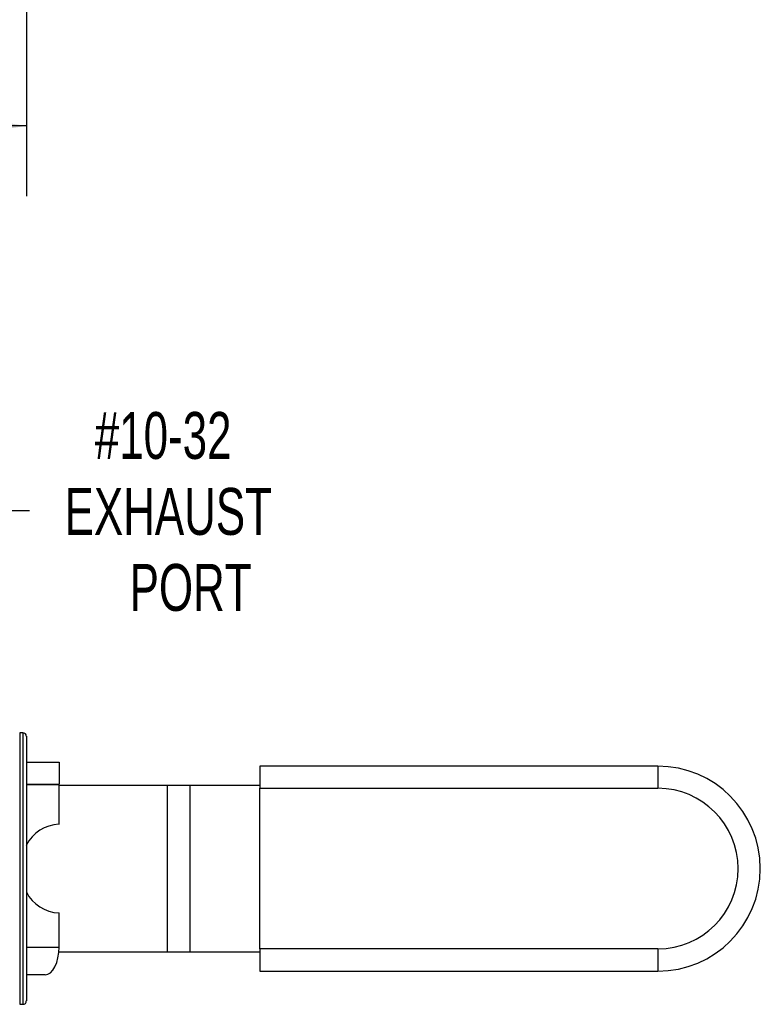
# Model space of a CAD drawing. Header units: inches. Extents: x 0.5 to 21.5, y 0.5 to 16.5.
# Tile 6 of 17: x 6.6 to 9.2, y 2.9 to 6.4. Entities that reach past the tile are written whole.
import ezdxf

# ---------------------------------------------------------------- set-up
doc = ezdxf.new("R2010")
doc.units = ezdxf.units.IN
doc.header["$LTSCALE"] = 2
doc.header["$MEASUREMENT"] = 0
doc.linetypes.add('SLD-Solid', pattern=[0])
doc.layers.add('DIMENSIONS', color=140, linetype='SLD-Solid', lineweight=25)
doc.styles.add('SLDTEXTSTYLE0', font='TXT', dxfattribs={"width": 0.7})
doc.dimstyles.new('SLDDIMSTYLE1', dxfattribs={"dimtxt": 0.169922, "dimasz": 0.26, "dimexe": 0, "dimexo": 0.0625, "dimgap": 0.04248, "dimtad": 0, "dimtih": 1, "dimtoh": 1, "dimrnd": 1e-09, "dimzin": 12, "dimdsep": 46, "dimtxsty": 'SLDTEXTSTYLE0', "dimsah": 1, "dimcen": 0.09, "dimadec": 0, "dimazin": 3, "dimtfac": 1, "dimtofl": 0, "dimtmove": 0, "dimatfit": 3, "dimfxl": 0, "dimfrac": 2, "dimtolj": 1, "dimtzin": 12, "dimarcsym": 0})
doc.dimstyles.new('SLDDIMSTYLE2', dxfattribs={"dimtxt": 0.169922, "dimasz": 0.26, "dimexe": 0, "dimexo": 0.0625, "dimgap": 0.04248, "dimtad": 0, "dimtih": 1, "dimtoh": 1, "dimrnd": 1e-09, "dimzin": 12, "dimdsep": 46, "dimtxsty": 'SLDTEXTSTYLE0', "dimsah": 1, "dimcen": 0, "dimadec": 0, "dimazin": 3, "dimtfac": 1, "dimtofl": 0, "dimtmove": 0, "dimatfit": 3, "dimfxl": 0, "dimfrac": 2, "dimtolj": 1, "dimtzin": 12, "dimarcsym": 0})

# ---------------------------------------------------------------- blocks, each defined once
blk = doc.blocks.new('_D_1')
at = {"layer": 'DIMENSIONS'}
for p, q in [((4.2626, 8.0567), (4.2626, 5.7913)), ((6.5855, 8.0567), (6.5855, 5.7913)), ((4.2626, 6.0413), (4.9661, 6.0413)), ((5.1964, 6.0413), (5.1394, 6.0413)), ((5.1394, 6.0413), (5.1394, 5.7712)), ((5.7014, 6.0413), (5.7584, 6.0413)), ((5.7584, 6.0413), (5.7584, 5.7712)), ((6.5855, 6.0413), (5.9316, 6.0413)), ((5.1394, 5.7712), (5.1964, 5.7712)), ((5.7584, 5.7712), (5.7014, 5.7712))]:
    blk.add_line(p, q, dxfattribs=at)
for points in [[(4.2626, 6.0413), (4.5226, 6.0013), (4.5226, 6.0813)], [(6.5855, 6.0413), (6.3255, 6.0813), (6.3255, 6.0013)]]:
    blk.add_solid(points, dxfattribs=at)
at = {"layer": 'DIMENSIONS', "char_height": 0.16667, "attachment_point": 1, "style": 'SLDTEXTSTYLE0'}
for s, insert in [('2.32', (5.1964, 6.2942)), ('59.0', (5.1964, 5.9861))]:
    blk.add_mtext(s, dxfattribs=dict(at, insert=insert))
blk = doc.blocks.new('_D_8')
at = {"layer": 'DIMENSIONS'}
for p, q in [((5.4831, 3.5036), (6.1591, 4.6745)), ((6.1591, 4.6745), (6.5966, 4.6745))]:
    blk.add_line(p, q, dxfattribs=at)
blk.add_solid([(5.4831, 3.5036), (5.6477, 3.7088), (5.5785, 3.7488)], dxfattribs=at)
at = {"layer": 'DIMENSIONS', "char_height": 0.16667, "attachment_point": 1, "style": 'SLDTEXTSTYLE0'}
for s, insert in [('#10-32', (6.829, 5.0243)), ('EXHAUST', (6.7216, 4.7543)), ('PORT', (6.9528, 4.4842))]:
    blk.add_mtext(s, dxfattribs=dict(at, insert=insert))

msp = doc.modelspace()

# ---------------------------------------------------------------- linework, layer by layer
for p, q in [((6.5736, 3.8836), (6.5618, 3.8836)), ((6.5618, 3.8836), (6.5618, 3.4013)), ((6.5736, 3.8836), (6.5736, 3.4013)), ((6.5855, 3.8718), (6.5855, 3.4013)), ((6.5855, 3.7799), (6.7016, 3.7799)), ((6.7016, 3.7799), (6.7016, 3.7012)), ((8.8305, 3.7655), (7.4152, 3.7655)), ((7.4152, 3.7655), (7.4152, 3.6868)), ((8.8305, 3.7655), (8.8305, 3.6868)), ((6.5855, 3.7012), (6.7016, 3.7012)), ((6.7016, 3.6996), (6.5855, 3.6996)), ((6.7016, 3.5587), (6.7016, 3.6996)), ((7.0876, 3.6966), (6.7016, 3.6966)), ((7.0876, 3.106), (7.0876, 3.6966)), ((7.1664, 3.6966), (7.0876, 3.6966)), ((7.1664, 3.6966), (7.1664, 3.106)), ((7.4152, 3.6966), (7.1664, 3.6966)), ((7.4152, 3.6868), (8.8305, 3.6868)), ((7.4152, 3.1159), (7.4152, 3.6868)), ((6.5618, 3.4013), (6.5618, 2.919)), ((6.5736, 3.4013), (6.5736, 2.919)), ((6.5855, 3.4013), (6.5855, 2.9308)), ((6.7016, 3.1223), (6.7016, 3.2437)), ((6.5855, 3.1223), (6.7016, 3.1223)), ((8.8305, 3.1159), (7.4152, 3.1159)), ((7.4152, 3.1159), (7.4152, 3.0371)), ((8.8305, 3.1159), (8.8305, 3.0371)), ((6.7009, 3.106), (7.0876, 3.106)), ((7.0876, 3.106), (7.1664, 3.106)), ((7.1664, 3.106), (7.4152, 3.106)), ((6.6523, 3.0239), (6.5855, 3.0239)), ((7.4152, 3.0371), (8.8305, 3.0371)), ((6.5618, 2.919), (6.5736, 2.919))]:
    msp.add_line(p, q)
at = {"flags": 128}
msp.add_lwpolyline([(6.6523, 3.0239), (6.6619, 3.0258), (6.6712, 3.0314), (6.6797, 3.0405), (6.6871, 3.0527), (6.6933, 3.0677), (6.6978, 3.0847), (6.7006, 3.1031), (6.7016, 3.1223)], dxfattribs=at)
for centre, radius, start, end in [((6.5736, 3.8718), 0.0118, 0, 90), ((8.8305, 3.4013), 0.3642, 270, 90), ((6.6189, 3.6949), 0.00628, 92.818, 131.5973), ((8.8305, 3.4013), 0.2854, 270, 90), ((6.7055, 3.4251), 0.1337, 91.6941, 153.9212), ((6.7071, 3.3797), 0.1361, 206.7059, 267.6788), ((6.5736, 2.9308), 0.0118, 270, 0)]:
    msp.add_arc(centre, radius, start, end)

# ---------------------------------------------------------------- dimensions: what is measured, and where the dimension line sits
at = {"layer": 'DIMENSIONS'}
dim = msp.add_linear_dim(base=(4.2626, 6.0413), p1=(6.5855, 8.1567), p2=(4.2626, 8.1567), dimstyle='SLDDIMSTYLE1', dxfattribs=at)
dim.commit()
dim.dimension.update_dxf_attribs({"geometry": '_D_1', "text_midpoint": (5.4489, 6.0413), "dimtype": 160})
dim = msp.add_diameter_dim_2p(p1=(5.365, 3.299), p2=(5.4831, 3.5036), text='#10-32\\PEXHAUST\\PPORT', dimstyle='SLDDIMSTYLE2', override={"dimpost": '<>'}, dxfattribs=at)
dim.commit()
dim.dimension.update_dxf_attribs({"geometry": '_D_8', "text_midpoint": (7.2531, 4.6745), "dimtype": 163})

doc.saveas('drawing.dxf')
